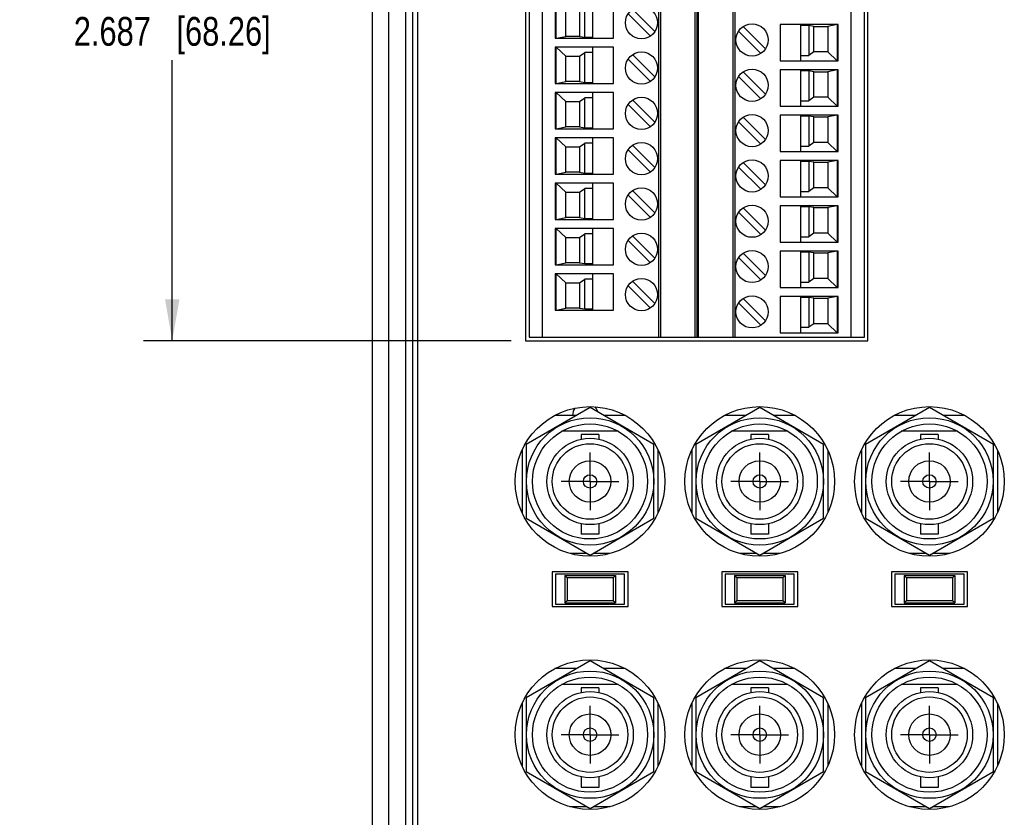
# Model space of a CAD drawing. Header units: inches. Extents: x 0 to 34, y 0 to 22.
# Tile 6 of 42: x 8.6 to 12.8, y 6.9 to 10.3. Entities that reach past the tile are written whole.
import ezdxf

# ---------------------------------------------------------------- set-up
doc = ezdxf.new("R2010")
doc.units = ezdxf.units.IN
doc.header["$LTSCALE"] = 1.87
doc.header["$MEASUREMENT"] = 0
doc.linetypes.add('CENTER', pattern=[0.6, 0.375, -0.075, 0.075, -0.075])
doc.layers.get('0').update_dxf_attribs({"linetype": 'CONTINUOUS'})
doc.layers.add('02___PRT_ALL_AXES', color=7, linetype='CONTINUOUS')
doc.layers.add('DIMENSIONS', color=7, linetype='CONTINUOUS')
doc.styles.get("Standard").update_dxf_attribs({"font": 'txt', "width": 0.8})
doc.dimstyles.new('DIMSTYLE_1', dxfattribs={"dimtxt": 0.125, "dimasz": 0.18, "dimexe": 0.18, "dimexo": 0.0625, "dimgap": 0.09, "dimtad": 0, "dimtih": 1, "dimtoh": 1, "dimdec": 3, "dimzin": 4, "dimdsep": 46, "dimtxsty": 'STANDARD', "dimblk": '_FILLED', "dimblk1": '_FILLED', "dimblk2": '_FILLED', "dimcen": 0.09, "dimadec": 0, "dimazin": 0, "dimtp": 0.01, "dimtm": 0.01, "dimtfac": 1, "dimtdec": 3, "dimtofl": 0, "dimtmove": 0, "dimatfit": 3, "dimldrblk": '_FILLED', "dimfxl": 1, "dimtolj": 1, "dimtzin": 4, "dimarcsym": 0})

# ---------------------------------------------------------------- blocks, each defined once
blk = doc.blocks.new('_FILLED')
at = {"color": 0, "linetype": 'BYBLOCK'}
blk.add_solid([(0, 0), (-1, 0.174), (-1, -0.174)], dxfattribs=at)
blk = doc.blocks.new('*D8')
at = {"layer": 'DIMENSIONS', "color": 2, "linetype": 'CONTINUOUS'}
for p, q in [((10.6877, 11.6228), (9.0907, 11.6228)), ((9.2157, 11.6228), (9.2157, 10.404)), ((9.2157, 8.9353), (9.2157, 10.154)), ((10.6877, 8.9353), (9.0907, 8.9353))]:
    blk.add_line(p, q, dxfattribs=at)
at = {"layer": 'DIMENSIONS', "color": 2, "linetype": 'CONTINUOUS', "xscale": 0.18, "yscale": 0.18, "zscale": 0.18}
for p, rotation in [((9.2157, 11.6228), 90), ((9.2157, 8.9353), 270)]:
    blk.add_blockref('_FILLED', p, dxfattribs=dict(at, rotation=rotation))
at = {"layer": 'DIMENSIONS', "color": 2, "linetype": 'CONTINUOUS', "insert": (9.2157, 10.3415), "char_height": 0.125, "width": 1.325, "attachment_point": 2, "line_spacing_factor": 0.9}
blk.add_mtext('2.687{\\Ftxt.shx;\\W1.000000;\\H0.125000; }[68.26]', dxfattribs=at)

msp = doc.modelspace()

# ---------------------------------------------------------------- linework, layer by layer
at = {"color": 7, "linetype": 'CONTINUOUS'}
for p, q in [((10.2607, 4.3199), (10.2607, 12.1019)), ((10.2807, 12.1044), (10.2807, 4.3175)), ((10.0857, 4.342), (10.0857, 12.0799)), ((10.1557, 4.3332), (10.1557, 12.0887)), ((10.2307, 4.3237), (10.2307, 12.0982)), ((10.7502, 11.6228), (10.7502, 8.9353)), ((10.7652, 11.6078), (10.7652, 8.9503)), ((10.8243, 8.9503), (10.8243, 11.6078)), ((11.3282, 8.9503), (11.3282, 11.6078)), ((11.3361, 11.6078), (11.3361, 8.9503)), ((11.4857, 11.6078), (11.4857, 8.9503)), ((11.4936, 11.6078), (11.4936, 8.9503)), ((11.5015, 8.9503), (11.5015, 11.6078)), ((11.6511, 8.9503), (11.6511, 11.6078)), ((11.6589, 11.6078), (11.6589, 8.9503)), ((12.1629, 11.6078), (12.1629, 8.9503)), ((12.2219, 8.9503), (12.2219, 11.6078)), ((12.2369, 8.9353), (12.2369, 11.6228)), ((10.8794, 10.407), (10.8794, 10.2495)), ((10.8834, 10.2495), (10.8834, 10.407)), ((11.0428, 10.2495), (11.0428, 10.407)), ((11.1314, 10.2495), (11.1314, 10.407)), ((10.9247, 10.2574), (10.9247, 10.368)), ((10.9846, 10.368), (10.9846, 10.2574)), ((11.0074, 10.2542), (11.0074, 10.3836)), ((11.1952, 10.3552), (11.2921, 10.2583)), ((11.2147, 10.3747), (11.3116, 10.2778)), ((11.8558, 10.3086), (11.8558, 10.1511)), ((12.1078, 10.3086), (11.8558, 10.3086)), ((11.9444, 10.3086), (11.9444, 10.1511)), ((12.1038, 10.3086), (12.0625, 10.3007)), ((12.1038, 10.3086), (12.1038, 10.1511)), ((12.1078, 10.1511), (12.1078, 10.3086)), ((11.7724, 10.1834), (11.6756, 10.2803)), ((11.7919, 10.2029), (11.695, 10.2998)), ((11.9798, 10.3039), (11.9444, 10.3039)), ((11.9798, 10.3039), (11.9798, 10.1745)), ((12.0025, 10.3007), (11.9798, 10.3039)), ((12.0025, 10.1901), (12.0025, 10.3007)), ((12.0025, 10.3007), (12.0625, 10.3007)), ((12.0625, 10.3007), (12.0625, 10.1901)), ((10.8794, 10.2495), (11.1314, 10.2495)), ((10.8834, 10.2495), (10.9247, 10.2574)), ((10.9846, 10.2574), (10.9247, 10.2574)), ((10.9846, 10.2574), (11.0074, 10.2542)), ((11.0074, 10.2542), (11.0428, 10.2542)), ((10.8794, 10.2102), (10.8794, 10.0527)), ((11.1314, 10.2102), (10.8794, 10.2102)), ((10.8834, 10.0527), (10.8834, 10.2102)), ((10.8834, 10.2102), (10.9247, 10.1712)), ((10.9846, 10.1712), (11.0074, 10.1868)), ((11.0074, 10.0574), (11.0074, 10.1868)), ((11.0428, 10.1868), (11.0074, 10.1868)), ((11.0428, 10.0527), (11.0428, 10.2102)), ((11.1314, 10.0527), (11.1314, 10.2102)), ((11.2147, 10.1778), (11.3116, 10.081)), ((12.0025, 10.1901), (11.9798, 10.1745)), ((12.0625, 10.1901), (12.0025, 10.1901)), ((12.1038, 10.1511), (12.0625, 10.1901)), ((10.9247, 10.0605), (10.9247, 10.1712)), ((10.9247, 10.1712), (10.9846, 10.1712)), ((10.9846, 10.1712), (10.9846, 10.0605)), ((11.1952, 10.1584), (11.2921, 10.0615)), ((11.8558, 10.1511), (12.1078, 10.1511)), ((11.9444, 10.1745), (11.9798, 10.1745)), ((11.7919, 10.006), (11.695, 10.1029)), ((11.8558, 10.1117), (11.8558, 9.9542)), ((12.1078, 10.1117), (11.8558, 10.1117)), ((11.9444, 10.1117), (11.9444, 9.9542)), ((11.9798, 10.107), (11.9444, 10.107)), ((11.9798, 10.107), (11.9798, 9.9776)), ((12.0025, 10.1039), (11.9798, 10.107)), ((12.0025, 9.9932), (12.0025, 10.1039)), ((12.0025, 10.1039), (12.0625, 10.1039)), ((12.1038, 10.1117), (12.0625, 10.1039)), ((12.0625, 10.1039), (12.0625, 9.9932)), ((12.1038, 10.1117), (12.1038, 9.9542)), ((12.1078, 9.9542), (12.1078, 10.1117)), ((10.8794, 10.0527), (11.1314, 10.0527)), ((10.8834, 10.0527), (10.9247, 10.0605)), ((10.9846, 10.0605), (10.9247, 10.0605)), ((10.9846, 10.0605), (11.0074, 10.0574)), ((11.0074, 10.0574), (11.0428, 10.0574)), ((11.7724, 9.9866), (11.6756, 10.0834)), ((10.8794, 10.0133), (10.8794, 9.8558)), ((11.1314, 10.0133), (10.8794, 10.0133)), ((10.8834, 9.8558), (10.8834, 10.0133)), ((10.8834, 10.0133), (10.9247, 9.9743)), ((11.0428, 9.8558), (11.0428, 10.0133)), ((11.1314, 9.8558), (11.1314, 10.0133)), ((10.9247, 9.8637), (10.9247, 9.9743)), ((10.9247, 9.9743), (10.9846, 9.9743)), ((10.9846, 9.9743), (11.0074, 9.9899)), ((10.9846, 9.9743), (10.9846, 9.8637)), ((11.0074, 9.8605), (11.0074, 9.9899)), ((11.0428, 9.9899), (11.0074, 9.9899)), ((11.2147, 9.981), (11.3116, 9.8841)), ((11.9444, 9.9776), (11.9798, 9.9776)), ((12.0025, 9.9932), (11.9798, 9.9776)), ((12.0625, 9.9932), (12.0025, 9.9932)), ((12.1038, 9.9542), (12.0625, 9.9932)), ((11.1952, 9.9615), (11.2921, 9.8646)), ((11.8558, 9.9542), (12.1078, 9.9542)), ((11.7724, 9.7897), (11.6756, 9.8866)), ((11.7919, 9.8092), (11.695, 9.9061)), ((11.8558, 9.9149), (11.8558, 9.7574)), ((12.1078, 9.9149), (11.8558, 9.9149)), ((11.9444, 9.9149), (11.9444, 9.7574)), ((11.9798, 9.9102), (11.9444, 9.9102)), ((11.9798, 9.9102), (11.9798, 9.7808)), ((12.0025, 9.907), (11.9798, 9.9102)), ((12.0025, 9.7964), (12.0025, 9.907)), ((12.0025, 9.907), (12.0625, 9.907)), ((12.1038, 9.9149), (12.0625, 9.907)), ((12.0625, 9.907), (12.0625, 9.7964)), ((12.1038, 9.9149), (12.1038, 9.7574)), ((12.1078, 9.7574), (12.1078, 9.9149)), ((10.8794, 9.8558), (11.1314, 9.8558)), ((10.8834, 9.8558), (10.9247, 9.8637)), ((10.9846, 9.8637), (10.9247, 9.8637)), ((10.9846, 9.8637), (11.0074, 9.8605)), ((11.0074, 9.8605), (11.0428, 9.8605)), ((10.8794, 9.8164), (10.8794, 9.659)), ((11.1314, 9.8164), (10.8794, 9.8164)), ((10.8834, 9.659), (10.8834, 9.8164)), ((10.8834, 9.8164), (10.9247, 9.7775)), ((10.9846, 9.7775), (11.0074, 9.7931)), ((11.0074, 9.6637), (11.0074, 9.7931)), ((11.0428, 9.7931), (11.0074, 9.7931)), ((11.0428, 9.659), (11.0428, 9.8164)), ((11.1314, 9.659), (11.1314, 9.8164)), ((12.0025, 9.7964), (11.9798, 9.7808)), ((12.0625, 9.7964), (12.0025, 9.7964)), ((12.1038, 9.7574), (12.0625, 9.7964)), ((10.9247, 9.6668), (10.9247, 9.7775)), ((10.9247, 9.7775), (10.9846, 9.7775)), ((10.9846, 9.7775), (10.9846, 9.6668)), ((11.1952, 9.7647), (11.2921, 9.6678)), ((11.2147, 9.7841), (11.3116, 9.6873)), ((11.8558, 9.7574), (12.1078, 9.7574)), ((11.9444, 9.7808), (11.9798, 9.7808)), ((11.7919, 9.6123), (11.695, 9.7092)), ((11.8558, 9.718), (11.8558, 9.5605)), ((12.1078, 9.718), (11.8558, 9.718)), ((11.9444, 9.718), (11.9444, 9.5605)), ((11.9798, 9.7133), (11.9444, 9.7133)), ((11.9798, 9.7133), (11.9798, 9.5839)), ((12.0025, 9.7102), (11.9798, 9.7133)), ((12.0025, 9.5995), (12.0025, 9.7102)), ((12.0025, 9.7102), (12.0625, 9.7102)), ((12.1038, 9.718), (12.0625, 9.7102)), ((12.0625, 9.7102), (12.0625, 9.5995)), ((12.1038, 9.718), (12.1038, 9.5605)), ((12.1078, 9.5605), (12.1078, 9.718)), ((10.8834, 9.659), (10.9247, 9.6668)), ((10.9846, 9.6668), (10.9247, 9.6668)), ((10.9846, 9.6668), (11.0074, 9.6637)), ((11.7724, 9.5929), (11.6756, 9.6897)), ((10.8794, 9.659), (11.1314, 9.659)), ((11.0074, 9.6637), (11.0428, 9.6637)), ((10.8794, 9.6196), (10.8794, 9.4621)), ((11.1314, 9.6196), (10.8794, 9.6196)), ((10.8834, 9.4621), (10.8834, 9.6196)), ((10.8834, 9.6196), (10.9247, 9.5806)), ((10.9247, 9.47), (10.9247, 9.5806)), ((10.9247, 9.5806), (10.9846, 9.5806)), ((10.9846, 9.5806), (11.0074, 9.5962)), ((10.9846, 9.5806), (10.9846, 9.47)), ((11.0074, 9.4668), (11.0074, 9.5962)), ((11.0428, 9.5962), (11.0074, 9.5962)), ((11.0428, 9.4621), (11.0428, 9.6196)), ((11.1314, 9.4621), (11.1314, 9.6196)), ((11.2147, 9.5873), (11.3116, 9.4904)), ((11.9444, 9.5839), (11.9798, 9.5839)), ((12.0025, 9.5995), (11.9798, 9.5839)), ((12.0625, 9.5995), (12.0025, 9.5995)), ((12.1038, 9.5605), (12.0625, 9.5995)), ((11.1952, 9.5678), (11.2921, 9.4709)), ((11.8558, 9.5605), (12.1078, 9.5605)), ((11.7724, 9.396), (11.6756, 9.4929)), ((11.7919, 9.4155), (11.695, 9.5124)), ((11.8558, 9.5212), (11.8558, 9.3637)), ((12.1078, 9.5212), (11.8558, 9.5212)), ((11.9444, 9.5212), (11.9444, 9.3637)), ((11.9798, 9.5164), (11.9444, 9.5164)), ((11.9798, 9.5164), (11.9798, 9.3871)), ((12.0025, 9.5133), (11.9798, 9.5164)), ((12.0025, 9.4027), (12.0025, 9.5133)), ((12.0025, 9.5133), (12.0625, 9.5133)), ((12.1038, 9.5212), (12.0625, 9.5133)), ((12.0625, 9.5133), (12.0625, 9.4027)), ((12.1038, 9.5212), (12.1038, 9.3637)), ((12.1078, 9.3637), (12.1078, 9.5212)), ((10.8794, 9.4621), (11.1314, 9.4621)), ((10.8834, 9.4621), (10.9247, 9.47)), ((10.9846, 9.47), (10.9247, 9.47)), ((10.9846, 9.47), (11.0074, 9.4668)), ((11.0074, 9.4668), (11.0428, 9.4668)), ((10.8794, 9.4227), (10.8794, 9.2653)), ((11.1314, 9.4227), (10.8794, 9.4227)), ((10.8834, 9.2653), (10.8834, 9.4227)), ((10.8834, 9.4227), (10.9247, 9.3838)), ((11.0428, 9.2653), (11.0428, 9.4227)), ((11.1314, 9.2653), (11.1314, 9.4227)), ((10.9247, 9.2731), (10.9247, 9.3838)), ((10.9247, 9.3838), (10.9846, 9.3838)), ((10.9846, 9.3838), (11.0074, 9.3994)), ((10.9846, 9.3838), (10.9846, 9.2731)), ((11.0074, 9.27), (11.0074, 9.3994)), ((11.0428, 9.3994), (11.0074, 9.3994)), ((11.1952, 9.371), (11.2921, 9.2741)), ((11.2147, 9.3904), (11.3116, 9.2936)), ((11.9444, 9.3871), (11.9798, 9.3871)), ((12.0025, 9.4027), (11.9798, 9.3871)), ((12.0625, 9.4027), (12.0025, 9.4027)), ((12.1038, 9.3637), (12.0625, 9.4027)), ((11.8558, 9.3637), (12.1078, 9.3637)), ((11.8558, 9.3243), (11.8558, 9.1668)), ((12.1078, 9.3243), (11.8558, 9.3243)), ((11.9444, 9.3243), (11.9444, 9.1668)), ((12.1038, 9.3243), (12.0625, 9.3164)), ((12.1038, 9.3243), (12.1038, 9.1668)), ((12.1078, 9.1668), (12.1078, 9.3243)), ((11.7724, 9.1991), (11.6756, 9.296)), ((11.7919, 9.2186), (11.695, 9.3155)), ((11.9798, 9.3196), (11.9444, 9.3196)), ((11.9798, 9.3196), (11.9798, 9.1902)), ((12.0025, 9.3164), (11.9798, 9.3196)), ((12.0025, 9.2058), (12.0025, 9.3164)), ((12.0025, 9.3164), (12.0625, 9.3164)), ((12.0625, 9.3164), (12.0625, 9.2058)), ((10.8794, 9.2653), (11.1314, 9.2653)), ((10.8834, 9.2653), (10.9247, 9.2731)), ((10.9846, 9.2731), (10.9247, 9.2731)), ((10.9846, 9.2731), (11.0074, 9.27)), ((11.0074, 9.27), (11.0428, 9.27)), ((10.8794, 9.2259), (10.8794, 9.0684)), ((11.1314, 9.2259), (10.8794, 9.2259)), ((10.8834, 9.0684), (10.8834, 9.2259)), ((10.8834, 9.2259), (10.9247, 9.1869)), ((10.9846, 9.1869), (11.0074, 9.2025)), ((11.0074, 9.0731), (11.0074, 9.2025)), ((11.0428, 9.2025), (11.0074, 9.2025)), ((11.0428, 9.0684), (11.0428, 9.2259)), ((11.1314, 9.0684), (11.1314, 9.2259)), ((11.2147, 9.1936), (11.3116, 9.0967)), ((12.0025, 9.2058), (11.9798, 9.1902)), ((12.0625, 9.2058), (12.0025, 9.2058)), ((12.1038, 9.1668), (12.0625, 9.2058)), ((10.9247, 9.0763), (10.9247, 9.1869)), ((10.9247, 9.1869), (10.9846, 9.1869)), ((10.9846, 9.1869), (10.9846, 9.0763)), ((11.1952, 9.1741), (11.2921, 9.0772)), ((11.8558, 9.1668), (12.1078, 9.1668)), ((11.9444, 9.1902), (11.9798, 9.1902)), ((11.7919, 9.0218), (11.695, 9.1187)), ((11.8558, 9.1275), (11.8558, 8.97)), ((12.1078, 9.1275), (11.8558, 9.1275)), ((11.9444, 9.1275), (11.9444, 8.97)), ((11.9798, 9.1227), (11.9444, 9.1227)), ((11.9798, 9.1227), (11.9798, 8.9934)), ((12.0025, 9.1196), (11.9798, 9.1227)), ((12.0025, 9.009), (12.0025, 9.1196)), ((12.0025, 9.1196), (12.0625, 9.1196)), ((12.1038, 9.1275), (12.0625, 9.1196)), ((12.0625, 9.1196), (12.0625, 9.009)), ((12.1038, 9.1275), (12.1038, 8.97)), ((12.1078, 8.97), (12.1078, 9.1275)), ((10.8794, 9.0684), (11.1314, 9.0684)), ((10.8834, 9.0684), (10.9247, 9.0763)), ((10.9846, 9.0763), (10.9247, 9.0763)), ((10.9846, 9.0763), (11.0074, 9.0731)), ((11.0074, 9.0731), (11.0428, 9.0731)), ((11.7724, 9.0023), (11.6756, 9.0992)), ((11.9444, 8.9934), (11.9798, 8.9934)), ((12.0025, 9.009), (11.9798, 8.9934)), ((12.0625, 9.009), (12.0025, 9.009)), ((12.1038, 8.97), (12.0625, 9.009)), ((10.7652, 8.9503), (12.2219, 8.9503)), ((11.8558, 8.97), (12.1078, 8.97)), ((10.7502, 8.9353), (12.2369, 8.9353)), ((11.0302, 8.6444), (10.7527, 8.4842)), ((11.3077, 8.4842), (11.0302, 8.6444)), ((11.7672, 8.6444), (11.4897, 8.4842)), ((12.0447, 8.4842), (11.7672, 8.6444)), ((12.5042, 8.6444), (12.2267, 8.4842)), ((12.7817, 8.4842), (12.5042, 8.6444)), ((10.9723, 8.6109), (10.8778, 8.6109)), ((11.1827, 8.6109), (11.0881, 8.6109)), ((11.7093, 8.6109), (11.6148, 8.6109)), ((11.9197, 8.6109), (11.8251, 8.6109)), ((12.4463, 8.6109), (12.3518, 8.6109)), ((12.6567, 8.6109), (12.5621, 8.6109)), ((11.1526, 8.5419), (10.9079, 8.5419)), ((10.9917, 8.5272), (10.9917, 8.5074)), ((11.0687, 8.5272), (10.9917, 8.5272)), ((11.0687, 8.5272), (11.0687, 8.5074)), ((11.8896, 8.5419), (11.6449, 8.5419)), ((11.7287, 8.5272), (11.7287, 8.5074)), ((11.8057, 8.5272), (11.7287, 8.5272)), ((11.8057, 8.5272), (11.8057, 8.5074)), ((12.6266, 8.5419), (12.3819, 8.5419)), ((12.4657, 8.5272), (12.4657, 8.5074)), ((12.5427, 8.5272), (12.4657, 8.5272)), ((12.5427, 8.5272), (12.5427, 8.5074)), ((10.7527, 8.4842), (10.7527, 8.1637)), ((11.3077, 8.1637), (11.3077, 8.4842)), ((11.4897, 8.4842), (11.4897, 8.1637)), ((12.0447, 8.1637), (12.0447, 8.4842)), ((12.2267, 8.4842), (12.2267, 8.1637)), ((12.7817, 8.1637), (12.7817, 8.4842)), ((10.7352, 8.4601), (10.7352, 8.1877)), ((11.3252, 8.4601), (11.3252, 8.1877)), ((11.4722, 8.4601), (11.4722, 8.1877)), ((12.0622, 8.4601), (12.0622, 8.1877)), ((12.2092, 8.4601), (12.2092, 8.1877)), ((12.7992, 8.4601), (12.7992, 8.1877)), ((10.7527, 8.1637), (11.0302, 8.0035)), ((10.9917, 8.1404), (10.9917, 8.0947)), ((11.0302, 8.0035), (11.3077, 8.1637)), ((11.0687, 8.1404), (11.0687, 8.0947)), ((11.4897, 8.1637), (11.7672, 8.0035)), ((11.7287, 8.1404), (11.7287, 8.0947)), ((11.7672, 8.0035), (12.0447, 8.1637)), ((11.8057, 8.1404), (11.8057, 8.0947)), ((12.2267, 8.1637), (12.5042, 8.0035)), ((12.4657, 8.1404), (12.4657, 8.0947)), ((12.5042, 8.0035), (12.7817, 8.1637)), ((12.5427, 8.1404), (12.5427, 8.0947)), ((11.0687, 8.0947), (10.9917, 8.0947)), ((11.8057, 8.0947), (11.7287, 8.0947)), ((12.5427, 8.0947), (12.4657, 8.0947)), ((11.0174, 8.0109), (10.9428, 8.0109)), ((11.1177, 8.0109), (11.0431, 8.0109)), ((11.7544, 8.0109), (11.6798, 8.0109)), ((11.8547, 8.0109), (11.7801, 8.0109)), ((12.4914, 8.0109), (12.4168, 8.0109)), ((12.5917, 8.0109), (12.5171, 8.0109)), ((10.8652, 7.9309), (10.8652, 7.7809)), ((11.1952, 7.9309), (10.8652, 7.9309)), ((10.8802, 7.9209), (10.8802, 7.7909)), ((11.1802, 7.9209), (10.8802, 7.9209)), ((10.9202, 7.9159), (10.9202, 7.7959)), ((10.9302, 7.9059), (10.9202, 7.9159)), ((10.9202, 7.9159), (11.1402, 7.9159)), ((11.1402, 7.9159), (11.1302, 7.9059)), ((11.1402, 7.9159), (11.1402, 7.7959)), ((11.1802, 7.7909), (11.1802, 7.9209)), ((11.1952, 7.7809), (11.1952, 7.9309)), ((11.6022, 7.9309), (11.6022, 7.7809)), ((11.9322, 7.9309), (11.6022, 7.9309)), ((11.6172, 7.9209), (11.6172, 7.7909)), ((11.9172, 7.9209), (11.6172, 7.9209)), ((11.6572, 7.9159), (11.6572, 7.7959)), ((11.6572, 7.9159), (11.8772, 7.9159)), ((11.6672, 7.9059), (11.6572, 7.9159)), ((11.8772, 7.9159), (11.8672, 7.9059)), ((11.8772, 7.9159), (11.8772, 7.7959)), ((11.9172, 7.7909), (11.9172, 7.9209)), ((11.9322, 7.7809), (11.9322, 7.9309)), ((12.6692, 7.9309), (12.3392, 7.9309)), ((12.3392, 7.9309), (12.3392, 7.7809)), ((12.6542, 7.9209), (12.3542, 7.9209)), ((12.3542, 7.9209), (12.3542, 7.7909)), ((12.3942, 7.9159), (12.6142, 7.9159)), ((12.4042, 7.9059), (12.3942, 7.9159)), ((12.3942, 7.9159), (12.3942, 7.7959)), ((12.6142, 7.9159), (12.6042, 7.9059)), ((12.6142, 7.9159), (12.6142, 7.7959)), ((12.6542, 7.7909), (12.6542, 7.9209)), ((12.6692, 7.7809), (12.6692, 7.9309)), ((10.9302, 7.9059), (10.9302, 7.8059)), ((11.1302, 7.9059), (10.9302, 7.9059)), ((11.1302, 7.9059), (11.1302, 7.8059)), ((11.6672, 7.9059), (11.6672, 7.8059)), ((11.8672, 7.9059), (11.6672, 7.9059)), ((11.8672, 7.9059), (11.8672, 7.8059)), ((12.6042, 7.9059), (12.4042, 7.9059)), ((12.4042, 7.9059), (12.4042, 7.8059)), ((12.6042, 7.9059), (12.6042, 7.8059)), ((10.8802, 7.7909), (11.1802, 7.7909)), ((10.9302, 7.8059), (10.9202, 7.7959)), ((10.9202, 7.7959), (11.1402, 7.7959)), ((11.1302, 7.8059), (10.9302, 7.8059)), ((11.1402, 7.7959), (11.1302, 7.8059)), ((11.6172, 7.7909), (11.9172, 7.7909)), ((11.6672, 7.8059), (11.6572, 7.7959)), ((11.6572, 7.7959), (11.8772, 7.7959)), ((11.8672, 7.8059), (11.6672, 7.8059)), ((11.8772, 7.7959), (11.8672, 7.8059)), ((12.3542, 7.7909), (12.6542, 7.7909)), ((12.4042, 7.8059), (12.3942, 7.7959)), ((12.3942, 7.7959), (12.6142, 7.7959)), ((12.6042, 7.8059), (12.4042, 7.8059)), ((12.6142, 7.7959), (12.6042, 7.8059)), ((10.8652, 7.7809), (11.1952, 7.7809)), ((11.6022, 7.7809), (11.9322, 7.7809)), ((12.3392, 7.7809), (12.6692, 7.7809)), ((11.0302, 7.5444), (10.7527, 7.3842)), ((11.3077, 7.3842), (11.0302, 7.5444)), ((11.7672, 7.5444), (11.4897, 7.3842)), ((12.0447, 7.3842), (11.7672, 7.5444)), ((12.5042, 7.5444), (12.2267, 7.3842)), ((12.7817, 7.3842), (12.5042, 7.5444)), ((10.9723, 7.5109), (10.8778, 7.5109)), ((11.1827, 7.5109), (11.0881, 7.5109)), ((11.7093, 7.5109), (11.6148, 7.5109)), ((11.9197, 7.5109), (11.8251, 7.5109)), ((12.4463, 7.5109), (12.3518, 7.5109)), ((12.6567, 7.5109), (12.5621, 7.5109)), ((11.1526, 7.4419), (10.9079, 7.4419)), ((11.8896, 7.4419), (11.6449, 7.4419)), ((12.6266, 7.4419), (12.3819, 7.4419)), ((10.9917, 7.4272), (10.9917, 7.4074)), ((11.0687, 7.4272), (10.9917, 7.4272)), ((11.0687, 7.4272), (11.0687, 7.4074)), ((11.8057, 7.4272), (11.7287, 7.4272)), ((11.7287, 7.4272), (11.7287, 7.4074)), ((11.8057, 7.4272), (11.8057, 7.4074)), ((12.5427, 7.4272), (12.4657, 7.4272)), ((12.4657, 7.4272), (12.4657, 7.4074)), ((12.5427, 7.4272), (12.5427, 7.4074)), ((10.7352, 7.3601), (10.7352, 7.0877)), ((10.7527, 7.3842), (10.7527, 7.0637)), ((11.3077, 7.0637), (11.3077, 7.3842)), ((11.3252, 7.3601), (11.3252, 7.0877)), ((11.4722, 7.3601), (11.4722, 7.0877)), ((11.4897, 7.3842), (11.4897, 7.0637)), ((12.0447, 7.0637), (12.0447, 7.3842)), ((12.0622, 7.3601), (12.0622, 7.0877)), ((12.2092, 7.3601), (12.2092, 7.0877)), ((12.2267, 7.3842), (12.2267, 7.0637)), ((12.7817, 7.0637), (12.7817, 7.3842)), ((12.7992, 7.3601), (12.7992, 7.0877)), ((10.7527, 7.0637), (11.0302, 6.9035)), ((11.0302, 6.9035), (11.3077, 7.0637)), ((11.4897, 7.0637), (11.7672, 6.9035)), ((11.7672, 6.9035), (12.0447, 7.0637)), ((12.2267, 7.0637), (12.5042, 6.9035)), ((12.5042, 6.9035), (12.7817, 7.0637)), ((10.9917, 7.0404), (10.9917, 6.9947)), ((11.0687, 7.0404), (11.0687, 6.9947)), ((11.7287, 7.0404), (11.7287, 6.9947)), ((11.8057, 7.0404), (11.8057, 6.9947)), ((12.4657, 7.0404), (12.4657, 6.9947)), ((12.5427, 7.0404), (12.5427, 6.9947)), ((11.0687, 6.9947), (10.9917, 6.9947)), ((11.8057, 6.9947), (11.7287, 6.9947)), ((12.5427, 6.9947), (12.4657, 6.9947)), ((11.0174, 6.9109), (10.9428, 6.9109)), ((11.1177, 6.9109), (11.0431, 6.9109)), ((11.7544, 6.9109), (11.6798, 6.9109)), ((11.8547, 6.9109), (11.7801, 6.9109)), ((12.4914, 6.9109), (12.4168, 6.9109)), ((12.5917, 6.9109), (12.5171, 6.9109))]:
    msp.add_line(p, q, dxfattribs=at)
for centre, radius in [((11.2534, 10.3165), 0.0699), ((11.7337, 10.2416), 0.0699), ((11.2534, 10.1197), 0.0699), ((11.7337, 10.0447), 0.0699), ((11.2534, 9.9228), 0.0699), ((11.7337, 9.8479), 0.0699), ((11.2534, 9.726), 0.0699), ((11.7337, 9.651), 0.0699), ((11.2534, 9.5291), 0.0699), ((11.7337, 9.4542), 0.0699), ((11.2534, 9.3323), 0.0699), ((11.7337, 9.2573), 0.0699), ((11.2534, 9.1354), 0.0699), ((11.7337, 9.0605), 0.0699), ((11.0302, 8.3239), 0.325), ((11.7672, 8.3239), 0.325), ((12.5042, 8.3239), 0.325), ((11.0302, 8.3239), 0.2765), ((11.7672, 8.3239), 0.2765), ((12.5042, 8.3239), 0.2765), ((11.0302, 8.3239), 0.25), ((11.7672, 8.3239), 0.25), ((12.5042, 8.3239), 0.25), ((11.0302, 8.3239), 0.1875), ((11.7672, 8.3239), 0.1875), ((12.5042, 8.3239), 0.1875), ((11.0302, 8.3239), 0.164), ((11.7672, 8.3239), 0.164), ((12.5042, 8.3239), 0.164), ((11.0302, 8.3239), 0.09), ((11.7672, 8.3239), 0.09), ((12.5042, 8.3239), 0.09), ((11.0302, 8.3239), 0.029), ((11.7672, 8.3239), 0.029), ((12.5042, 8.3239), 0.029), ((11.0302, 7.2239), 0.325), ((11.7672, 7.2239), 0.325), ((12.5042, 7.2239), 0.325), ((11.0302, 7.2239), 0.2765), ((11.7672, 7.2239), 0.2765), ((12.5042, 7.2239), 0.2765), ((11.0302, 7.2239), 0.25), ((11.7672, 7.2239), 0.25), ((12.5042, 7.2239), 0.25), ((11.0302, 7.2239), 0.1875), ((11.7672, 7.2239), 0.1875), ((12.5042, 7.2239), 0.1875), ((11.0302, 7.2239), 0.164), ((11.7672, 7.2239), 0.164), ((12.5042, 7.2239), 0.164), ((11.0302, 7.2239), 0.09), ((11.7672, 7.2239), 0.09), ((12.5042, 7.2239), 0.09), ((11.0302, 7.2239), 0.029), ((11.7672, 7.2239), 0.029), ((12.5042, 7.2239), 0.029)]:
    msp.add_circle(centre, radius, dxfattribs=at)
for start, end in [(146.1853, 180), (13.7489, 41.5863)]:
    msp.add_arc((11.0107, 8.6109), 0.056, start, end, dxfattribs=at)
at = {"layer": '02___PRT_ALL_AXES', "color": 7, "linetype": 'CENTER'}
for p, q in [((11.0302, 8.3239), (11.0302, 8.449)), ((11.7672, 8.3239), (11.7672, 8.449)), ((12.5042, 8.3239), (12.5042, 8.449)), ((11.0302, 8.3239), (10.9051, 8.3239)), ((11.0302, 8.3239), (11.0302, 8.1988)), ((11.0302, 8.3239), (11.1553, 8.3239)), ((11.7672, 8.3239), (11.6421, 8.3239)), ((11.7672, 8.3239), (11.7672, 8.1988)), ((11.7672, 8.3239), (11.8923, 8.3239)), ((12.5042, 8.3239), (12.3791, 8.3239)), ((12.5042, 8.3239), (12.5042, 8.1988)), ((12.5042, 8.3239), (12.6293, 8.3239)), ((11.0302, 7.2239), (11.0302, 7.349)), ((11.7672, 7.2239), (11.7672, 7.349)), ((12.5042, 7.2239), (12.5042, 7.349)), ((11.0302, 7.2239), (10.9051, 7.2239)), ((11.0302, 7.2239), (11.0302, 7.0988)), ((11.0302, 7.2239), (11.1553, 7.2239)), ((11.7672, 7.2239), (11.6421, 7.2239)), ((11.7672, 7.2239), (11.8923, 7.2239)), ((11.7672, 7.2239), (11.7672, 7.0988)), ((12.5042, 7.2239), (12.3791, 7.2239)), ((12.5042, 7.2239), (12.6293, 7.2239)), ((12.5042, 7.2239), (12.5042, 7.0988))]:
    msp.add_line(p, q, dxfattribs=at)

# ---------------------------------------------------------------- dimensions: what is measured, and where the dimension line sits
at = {"layer": 'DIMENSIONS', "color": 2, "linetype": 'CONTINUOUS'}
dim = msp.add_linear_dim(base=(9.21574, 8.93531), p1=(10.68774, 11.62279), p2=(10.68774, 8.93531), angle=270, dimstyle='DIMSTYLE_1', dxfattribs=at)
dim.commit()
dim.dimension.update_dxf_attribs({"geometry": '*D8', "text_midpoint": (9.06574, 10.27905), "dimtype": 160})

doc.saveas('drawing.dxf')
